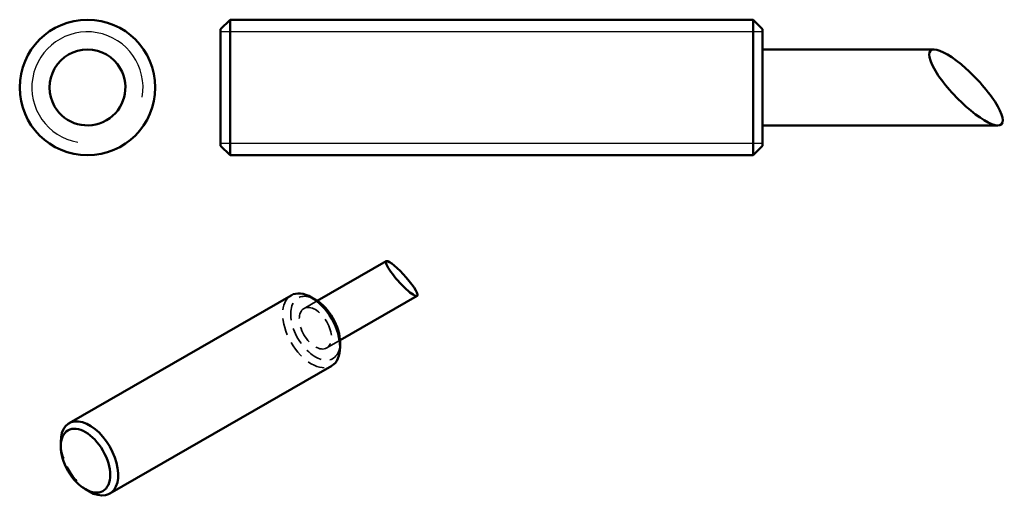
# Model space of a CAD drawing. Header units: millimetres. Extents: x 4.9 to 77.6, y 5.2 to 40.5.
import ezdxf

# ---------------------------------------------------------------- set-up
doc = ezdxf.new("R2010")
doc.units = ezdxf.units.MM
doc.header["$LTSCALE"] = 0.2
doc.linetypes.add('CACHE', pattern=[9.525, 6.35, -3.175])
for name, color, linetype, lineweight in [('Arêtes cachées(ISO)', 6, 'CACHE', 35), ('Arêtes visibles(ISO)', 7, 'Continuous', 50), ('Filetages(ISO)', 7, 'Continuous', 25)]:
    doc.layers.add(name, color=color, linetype=linetype, lineweight=lineweight)

msp = doc.modelspace()

# ---------------------------------------------------------------- linework, layer by layer
at = {"layer": 'Arêtes cachées(ISO)'}
for p, q in [((25.896, 19.156), (26.877, 19.721)), ((27.573, 16.244), (28.554, 16.809))]:
    msp.add_line(p, q, dxfattribs=at)
for centre, major_axis, start_param, end_param in [((26.437, 17.529), (1.497, -2.6), 3.141593, 6.283185), ((26.734, 17.7), (-1.288, 2.236), 5.495853, 10.21211), ((10.061, 8.098), (1.497, -2.6), 3.928925, 5.495853)]:
    msp.add_ellipse(centre, major_axis=major_axis, ratio=0.578093, start_param=start_param, end_param=end_param, dxfattribs=at)
msp.add_ellipse((26.734, 17.7), major_axis=(-0.838, 1.456), ratio=0.578093, dxfattribs=at)
at = {"layer": 'Arêtes visibles(ISO)'}
for p, q in [((19.739, 39.768), (20.439, 40.468)), ((20.439, 40.468), (20.439, 30.468)), ((20.439, 40.468), (59.039, 40.468)), ((59.039, 30.468), (59.039, 40.468)), ((59.739, 39.768), (59.039, 40.468)), ((19.739, 31.168), (19.739, 39.768)), ((59.739, 39.768), (59.739, 31.168)), ((59.739, 38.268), (72.389, 38.268)), ((59.739, 32.668), (77.088, 32.668)), ((19.739, 31.168), (20.439, 30.468)), ((59.739, 31.168), (59.039, 30.468)), ((20.439, 30.468), (59.039, 30.468)), ((26.877, 19.721), (31.96, 22.648)), ((8.564, 10.698), (24.94, 20.129)), ((26.742, 19.805), (26.446, 19.977)), ((28.554, 16.809), (34.237, 20.082)), ((28.559, 16.649), (28.559, 16.307)), ((11.558, 5.499), (27.935, 14.929)), ((7.94, 8.978), (7.94, 9.32)), ((9.757, 5.822), (10.053, 5.65))]:
    msp.add_line(p, q, dxfattribs=at)
msp.add_circle((9.913, 35.468), 5, dxfattribs=at)
for start, end in [(30, 210), (210, 30)]:
    msp.add_arc((9.913, 35.468), 2.8, start, end, dxfattribs=at)
for centre, major_axis, ratio, start_param, end_param in [((74.739, 35.468), (-2.614, 2.711), 0.267795, 4.983302, 8.124895), ((74.739, 35.468), (-2.614, 2.711), 0.267795, 1.841709, 4.983302), ((33.098, 21.365), (-1.148, 1.276), 0.177381, 5.98167, 9.123263), ((33.098, 21.365), (-1.148, 1.276), 0.177381, 2.840078, 5.98167), ((26.437, 17.529), (-1.497, 2.6), 0.578093, 3.141593, 6.283185), ((26.734, 17.7), (-1.288, 2.236), 0.578093, 3.928925, 5.495853), ((10.061, 8.098), (1.497, -2.6), 0.578093, 5.495853, 10.21211)]:
    msp.add_ellipse(centre, major_axis=major_axis, ratio=ratio, start_param=start_param, end_param=end_param, dxfattribs=at)
msp.add_ellipse((9.764, 7.927), major_axis=(-1.288, 2.236), ratio=0.578093, dxfattribs=at)
at = {"layer": 'Filetages(ISO)'}
for p, q in [((59.739, 39.571), (19.739, 39.571)), ((19.739, 31.365), (59.739, 31.365))]:
    msp.add_line(p, q, dxfattribs=at)
msp.add_arc((9.913, 35.468), 4.103, 350, 260, dxfattribs=at)

doc.saveas('drawing.dxf')
